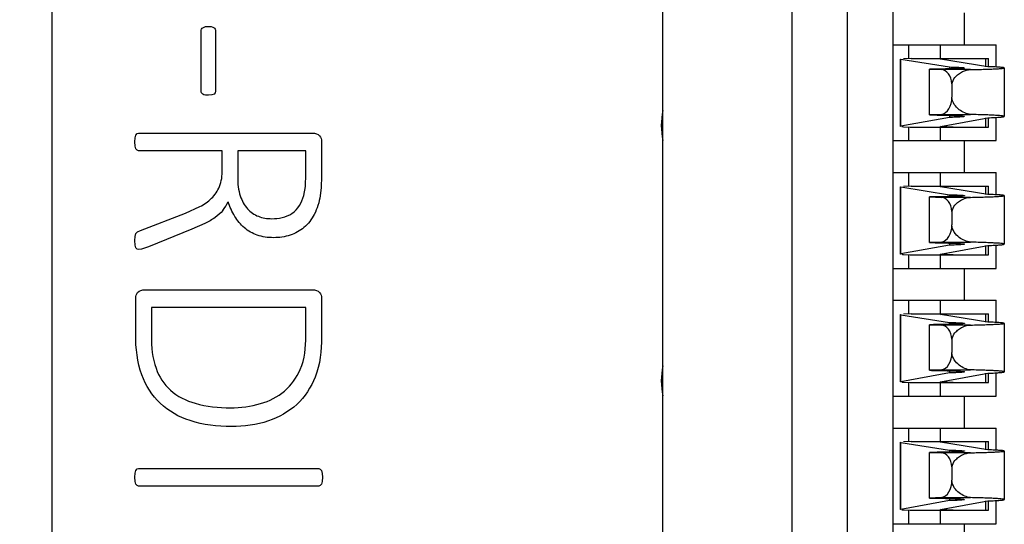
# Model space of a CAD drawing. Header units: inches. Extents: x 0 to 34, y 0 to 22.
# Tile 11 of 51: x 11.133 to 11.619, y 11.316 to 11.565. Entities that reach past the tile are written whole.
import ezdxf

# ---------------------------------------------------------------- set-up
doc = ezdxf.new("R2010")
doc.units = ezdxf.units.IN
doc.header["$LTSCALE"] = 1.87
doc.header["$MEASUREMENT"] = 0
doc.layers.get('0').update_dxf_attribs({"linetype": 'CONTINUOUS'})
for name, color, linetype in [('02___PRT_ALL_AXES', 7, 'CONTINUOUS'), ('DATUMCURVES', 7, 'CONTINUOUS'), ('DIMENSIONS', 7, 'CONTINUOUS')]:
    doc.layers.add(name, color=color, linetype=linetype)
doc.styles.get("Standard").update_dxf_attribs({"font": 'txt', "width": 0.8})
doc.dimstyles.new('DIMSTYLE_2', dxfattribs={"dimtxt": 0.125, "dimasz": 0.18, "dimexe": 0.125, "dimexo": 0.0625, "dimgap": 0.03125, "dimtad": 0, "dimtih": 1, "dimtoh": 1, "dimlfac": 0.5, "dimdsep": 46, "dimtxsty": 'STANDARD', "dimblk": '_FILLED', "dimblk1": '_FILLED', "dimblk2": '_FILLED', "dimcen": 0.09, "dimadec": 0, "dimazin": 0, "dimtp": 0.001, "dimtm": 0.001, "dimtfac": 1, "dimtofl": 0, "dimtmove": 0, "dimatfit": 3, "dimldrblk": '_FILLED', "dimfxl": 1, "dimtolj": 1, "dimarcsym": 0})

# ---------------------------------------------------------------- blocks, each defined once
blk = doc.blocks.new('*D9')
at = {"layer": 'DIMENSIONS', "color": 2, "linetype": 'CONTINUOUS'}
blk.add_line((11.3139574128, 13.359421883), (10.4613826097, 13.359421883), dxfattribs=at)
at = {"layer": 'DIMENSIONS', "color": 2, "linetype": 'CONTINUOUS', "insert": (10.3988826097, 13.421921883), "char_height": 0.125, "width": 1.325, "attachment_point": 3, "line_spacing_factor": 0.9}
blk.add_mtext('90.81{\\Ftxt.shx;\\W1.000000;\\H0.125000; }[3.575]', dxfattribs=at)
blk = doc.blocks.new('_FILLED')
at = {"color": 0, "linetype": 'BYBLOCK'}
blk.add_solid([(0, 0), (-1, 0.1736111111), (-1, -0.1736111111)], dxfattribs=at)
blk = doc.blocks.new('*D10')
at = {"layer": 'DIMENSIONS', "color": 2, "linetype": 'CONTINUOUS'}
blk.add_line((11.4451448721, 13.9853163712), (10.4613826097, 13.9853163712), dxfattribs=at)
at = {"layer": 'DIMENSIONS', "color": 2, "linetype": 'CONTINUOUS', "insert": (10.3988826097, 14.0478163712), "char_height": 0.125, "width": 1.625, "attachment_point": 3, "line_spacing_factor": 0.9}
blk.add_mtext('2X 98.75{\\Ftxt.shx;\\W1.000000;\\H0.125000; }[3.888]', dxfattribs=at)
blk = doc.blocks.new('*D11')
at = {"layer": 'DIMENSIONS', "color": 2, "linetype": 'CONTINUOUS'}
blk.add_line((11.1651227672, 14.2295006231), (10.4613826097, 14.2295006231), dxfattribs=at)
at = {"layer": 'DIMENSIONS', "color": 2, "linetype": 'CONTINUOUS', "insert": (10.3988826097, 14.2920006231), "char_height": 0.125, "width": 1.425, "attachment_point": 3, "line_spacing_factor": 0.9}
blk.add_mtext('101.86{\\Ftxt.shx;\\W1.000000;\\H0.125000; }[4.010]', dxfattribs=at)
blk = doc.blocks.new('*D24')
at = {"layer": 'DIMENSIONS', "color": 2, "linetype": 'CONTINUOUS'}
blk.add_line((11.501404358, 11.8751699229), (10.4613826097, 11.8751699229), dxfattribs=at)
at = {"layer": 'DIMENSIONS', "color": 2, "linetype": 'CONTINUOUS', "insert": (10.3988826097, 11.9376699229), "char_height": 0.125, "width": 1.325, "attachment_point": 3, "line_spacing_factor": 0.9}
blk.add_mtext('71.96{\\Ftxt.shx;\\W1.000000;\\H0.125000; }[2.833]', dxfattribs=at)

msp = doc.modelspace()

# ---------------------------------------------------------------- linework, layer by layer
at = {"color": 7, "linetype": 'CONTINUOUS'}
for p, q in [((11.1488826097, 14.1507604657), (11.1488826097, 6.2881620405)), ((11.5141971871, 10.6129652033), (11.5141974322, 13.1373746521)), ((11.5415881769, 10.7487866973), (11.5415883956, 13.0015531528)), ((11.5639044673, 13.0015531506), (11.5639042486, 10.7487866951)), ((11.450378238, 11.2838313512), (11.450378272, 11.6341770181)), ((11.5992763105, 11.5523352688), (11.5992763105, 11.5680833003)), ((11.5639043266, 11.5523352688), (11.615024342, 11.5523352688)), ((11.5717172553, 11.5523352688), (11.5717172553, 11.5456423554)), ((11.5874652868, 11.5453000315), (11.5874652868, 11.5523352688)), ((11.615024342, 11.5414043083), (11.615024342, 11.5523352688)), ((11.5677802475, 11.5121501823), (11.5677802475, 11.5453000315)), ((11.5679419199, 11.5122087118), (11.5679419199, 11.5452484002)), ((11.5679419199, 11.5452484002), (11.591865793, 11.5414440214)), ((11.5729311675, 11.5456423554), (11.5691815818, 11.5454496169)), ((11.5729311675, 11.5456423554), (11.6110873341, 11.5456423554)), ((11.5874652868, 11.5453000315), (11.5941249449, 11.5456423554)), ((11.6108201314, 11.5415861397), (11.5874652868, 11.5453000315)), ((11.6096859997, 11.5456423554), (11.6096859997, 11.5415861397)), ((11.6110873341, 11.5415861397), (11.6110873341, 11.5456423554)), ((11.5820594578, 11.5178124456), (11.5820594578, 11.5403051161)), ((11.5820594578, 11.5403051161), (11.5878656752, 11.5401301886)), ((11.6023358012, 11.5401301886), (11.5878656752, 11.5401301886)), ((11.591865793, 11.5414440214), (11.591865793, 11.5405075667)), ((11.6189613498, 11.5409725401), (11.6189613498, 11.5170558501)), ((11.5931360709, 11.533117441), (11.5931360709, 11.5265639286)), ((11.5879167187, 11.5180124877), (11.5820594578, 11.5178124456)), ((11.5879167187, 11.5180124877), (11.6022630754, 11.5180124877)), ((11.591865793, 11.5165213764), (11.5679419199, 11.5122087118)), ((11.5874652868, 11.5121501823), (11.6108201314, 11.5163602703)), ((11.591865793, 11.5175829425), (11.591865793, 11.5165213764)), ((11.6096859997, 11.5163602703), (11.6096859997, 11.5117840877)), ((11.6110873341, 11.5117840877), (11.6110873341, 11.5163602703)), ((11.615024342, 11.5050911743), (11.615024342, 11.5165663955)), ((11.5691815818, 11.5119806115), (11.5725542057, 11.5117840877)), ((11.5717172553, 11.5119806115), (11.5717172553, 11.5050911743)), ((11.5725542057, 11.5117840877), (11.6110873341, 11.5117840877)), ((11.5874652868, 11.5050911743), (11.5874652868, 11.5121501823)), ((11.5937479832, 11.5117840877), (11.5874652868, 11.5121501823)), ((11.563904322, 11.5050911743), (11.615024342, 11.5050911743)), ((11.5992763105, 11.4893431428), (11.5992763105, 11.5050911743)), ((11.5639043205, 11.4893431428), (11.615024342, 11.4893431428)), ((11.5717172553, 11.4893431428), (11.5717172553, 11.4826502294)), ((11.5874652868, 11.4823079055), (11.5874652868, 11.4893431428)), ((11.615024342, 11.4784121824), (11.615024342, 11.4893431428)), ((11.5677802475, 11.4491580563), (11.5677802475, 11.4823079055)), ((11.5679419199, 11.4492165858), (11.5679419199, 11.4822562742)), ((11.5679419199, 11.4822562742), (11.591865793, 11.4784518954)), ((11.5729311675, 11.4826502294), (11.5691815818, 11.4824574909)), ((11.5729311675, 11.4826502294), (11.6110873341, 11.4826502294)), ((11.5874652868, 11.4823079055), (11.5941249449, 11.4826502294)), ((11.6108201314, 11.4785940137), (11.5874652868, 11.4823079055)), ((11.6096859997, 11.4826502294), (11.6096859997, 11.4785940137)), ((11.6110873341, 11.4785940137), (11.6110873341, 11.4826502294)), ((11.5820594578, 11.4548203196), (11.5820594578, 11.4773129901)), ((11.5820594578, 11.4773129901), (11.5878656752, 11.4771380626)), ((11.6023358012, 11.4771380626), (11.5878656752, 11.4771380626)), ((11.591865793, 11.4784518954), (11.591865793, 11.4775154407)), ((11.6189613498, 11.4779804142), (11.6189613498, 11.4540637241)), ((11.5931360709, 11.4701253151), (11.5931360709, 11.4635718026)), ((11.5879167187, 11.4550203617), (11.5820594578, 11.4548203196)), ((11.5879167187, 11.4550203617), (11.6022630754, 11.4550203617)), ((11.591865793, 11.4535292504), (11.5679419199, 11.4492165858)), ((11.5874652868, 11.4491580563), (11.6108201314, 11.4533681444)), ((11.591865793, 11.4545908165), (11.591865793, 11.4535292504)), ((11.6096859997, 11.4533681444), (11.6096859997, 11.4487919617)), ((11.6110873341, 11.4487919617), (11.6110873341, 11.4533681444)), ((11.615024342, 11.4420990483), (11.615024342, 11.4535742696)), ((11.5691815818, 11.4489884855), (11.5725542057, 11.4487919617)), ((11.5717172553, 11.4489884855), (11.5717172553, 11.4420990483)), ((11.5725542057, 11.4487919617), (11.6110873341, 11.4487919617)), ((11.5874652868, 11.4420990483), (11.5874652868, 11.4491580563)), ((11.5937479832, 11.4487919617), (11.5874652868, 11.4491580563)), ((11.5639043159, 11.4420990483), (11.615024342, 11.4420990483)), ((11.5992763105, 11.4263510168), (11.5992763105, 11.4420990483)), ((11.5639043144, 11.4263510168), (11.615024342, 11.4263510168)), ((11.5717172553, 11.4263510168), (11.5717172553, 11.4196581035)), ((11.5874652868, 11.4193157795), (11.5874652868, 11.4263510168)), ((11.615024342, 11.4154200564), (11.615024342, 11.4263510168)), ((11.5677802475, 11.3861659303), (11.5677802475, 11.4193157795)), ((11.5679419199, 11.3862244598), (11.5679419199, 11.4192641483)), ((11.5679419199, 11.4192641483), (11.591865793, 11.4154597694)), ((11.5729311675, 11.4196581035), (11.5691815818, 11.4194653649)), ((11.5729311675, 11.4196581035), (11.6110873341, 11.4196581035)), ((11.5874652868, 11.4193157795), (11.5941249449, 11.4196581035)), ((11.6108201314, 11.4156018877), (11.5874652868, 11.4193157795)), ((11.6096859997, 11.4196581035), (11.6096859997, 11.4156018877)), ((11.6110873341, 11.4156018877), (11.6110873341, 11.4196581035)), ((11.5820594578, 11.3918281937), (11.5820594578, 11.4143208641)), ((11.5820594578, 11.4143208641), (11.5878656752, 11.4141459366)), ((11.6023358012, 11.4141459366), (11.5878656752, 11.4141459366)), ((11.591865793, 11.4154597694), (11.591865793, 11.4145233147)), ((11.6189613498, 11.4149882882), (11.6189613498, 11.3910715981)), ((11.5931360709, 11.4071331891), (11.5931360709, 11.4005796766)), ((11.5879167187, 11.3920282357), (11.5820594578, 11.3918281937)), ((11.5879167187, 11.3920282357), (11.6022630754, 11.3920282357)), ((11.591865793, 11.3905371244), (11.5679419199, 11.3862244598)), ((11.5874652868, 11.3861659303), (11.6108201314, 11.3903760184)), ((11.591865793, 11.3915986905), (11.591865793, 11.3905371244)), ((11.6096859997, 11.3903760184), (11.6096859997, 11.3857998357)), ((11.6110873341, 11.3857998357), (11.6110873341, 11.3903760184)), ((11.615024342, 11.3791069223), (11.615024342, 11.3905821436)), ((11.5691815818, 11.3859963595), (11.5725542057, 11.3857998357)), ((11.5717172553, 11.3859963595), (11.5717172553, 11.3791069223)), ((11.5725542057, 11.3857998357), (11.6110873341, 11.3857998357)), ((11.5874652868, 11.3791069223), (11.5874652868, 11.3861659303)), ((11.5937479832, 11.3857998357), (11.5874652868, 11.3861659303)), ((11.5639043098, 11.3791069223), (11.615024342, 11.3791069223)), ((11.5992763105, 11.3633588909), (11.5992763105, 11.3791069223)), ((11.5639043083, 11.3633588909), (11.615024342, 11.3633588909)), ((11.5717172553, 11.3633588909), (11.5717172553, 11.3566659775)), ((11.5874652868, 11.3563236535), (11.5874652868, 11.3633588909)), ((11.615024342, 11.3524279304), (11.615024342, 11.3633588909)), ((11.5677802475, 11.3231738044), (11.5677802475, 11.3563236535)), ((11.5679419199, 11.3232323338), (11.5679419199, 11.3562720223)), ((11.5679419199, 11.3562720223), (11.591865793, 11.3524676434)), ((11.5729311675, 11.3566659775), (11.5691815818, 11.3564732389)), ((11.5729311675, 11.3566659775), (11.6110873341, 11.3566659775)), ((11.5874652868, 11.3563236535), (11.5941249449, 11.3566659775)), ((11.6108201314, 11.3526097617), (11.5874652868, 11.3563236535)), ((11.6096859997, 11.3566659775), (11.6096859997, 11.3526097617)), ((11.6110873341, 11.3526097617), (11.6110873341, 11.3566659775)), ((11.5820594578, 11.3288360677), (11.5820594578, 11.3513287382)), ((11.5820594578, 11.3513287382), (11.5878656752, 11.3511538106)), ((11.6023358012, 11.3511538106), (11.5878656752, 11.3511538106)), ((11.591865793, 11.3524676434), (11.591865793, 11.3515311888)), ((11.6189613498, 11.3519961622), (11.6189613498, 11.3280794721)), ((11.5931360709, 11.3441410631), (11.5931360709, 11.3375875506)), ((11.5879167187, 11.3290361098), (11.5820594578, 11.3288360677)), ((11.5879167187, 11.3290361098), (11.6022630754, 11.3290361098)), ((11.591865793, 11.3286065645), (11.591865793, 11.3275449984)), ((11.591865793, 11.3275449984), (11.5679419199, 11.3232323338)), ((11.5874652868, 11.3231738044), (11.6108201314, 11.3273838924)), ((11.6096859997, 11.3273838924), (11.6096859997, 11.3228077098)), ((11.6110873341, 11.3228077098), (11.6110873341, 11.3273838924)), ((11.615024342, 11.3161147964), (11.615024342, 11.3275900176)), ((11.5691815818, 11.3230042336), (11.5725542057, 11.3228077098)), ((11.5717172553, 11.3230042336), (11.5717172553, 11.3161147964)), ((11.5725542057, 11.3228077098), (11.6110873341, 11.3228077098)), ((11.5874652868, 11.3161147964), (11.5874652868, 11.3231738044)), ((11.5937479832, 11.3228077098), (11.5874652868, 11.3231738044)), ((11.5639043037, 11.3161147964), (11.615024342, 11.3161147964)), ((11.5992763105, 11.3003667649), (11.5992763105, 11.3161147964))]:
    msp.add_line(p, q, dxfattribs=at)
at = {"color": 40, "linetype": 'CONTINUOUS'}
for p, q in [((11.2225602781, 11.5295672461), (11.2225602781, 11.5592728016)), ((11.2296408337, 11.5592728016), (11.2296408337, 11.5295672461)), ((11.2288797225, 11.5280755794), (11.2277686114, 11.5276700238)), ((11.2294769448, 11.5287533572), (11.2288797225, 11.5280755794)), ((11.2296408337, 11.5295672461), (11.2294769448, 11.5287533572)), ((11.2277686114, 11.5276700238), (11.2261130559, 11.5275061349)), ((11.1903075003, 11.5078672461), (11.1908769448, 11.5085728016)), ((11.1908769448, 11.5085728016), (11.1916352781, 11.5087894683)), ((11.1916352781, 11.5087894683), (11.2775186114, 11.5087894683)), ((11.1897908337, 11.5044755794), (11.1899547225, 11.5065366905)), ((11.1899547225, 11.5023866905), (11.1897908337, 11.5044755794)), ((11.1899547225, 11.5065366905), (11.1903075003, 11.5078672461)), ((11.2819686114, 11.5048283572), (11.2819686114, 11.4876033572)), ((11.1903075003, 11.5010589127), (11.1899547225, 11.5023866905)), ((11.1908769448, 11.5003533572), (11.1903075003, 11.5010589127)), ((11.1916352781, 11.5001366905), (11.1908769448, 11.5003533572)), ((11.2329769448, 11.5001366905), (11.1916352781, 11.5001366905)), ((11.2329769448, 11.4906422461), (11.2329769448, 11.5001366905)), ((11.2405713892, 11.5001366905), (11.2405713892, 11.4869533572)), ((11.2742352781, 11.5001366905), (11.2405713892, 11.5001366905)), ((11.2742352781, 11.4887978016), (11.2742352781, 11.5001366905)), ((11.2739936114, 11.4824755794), (11.2742352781, 11.4887978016)), ((11.2819686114, 11.4876033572), (11.2818047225, 11.4819616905)), ((11.2731797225, 11.4780283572), (11.2739936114, 11.4824755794)), ((11.2818047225, 11.4819616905), (11.2813436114, 11.4778922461)), ((11.2148297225, 11.4693755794), (11.2219102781, 11.4725755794)), ((11.1925575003, 11.4608033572), (11.2148297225, 11.4693755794)), ((11.1903325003, 11.4592283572), (11.191174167, 11.4601505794)), ((11.191174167, 11.4601505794), (11.1925575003, 11.4608033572)), ((11.217949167, 11.4613728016), (11.1965463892, 11.4527728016)), ((11.2243769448, 11.4641922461), (11.217949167, 11.4613728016)), ((11.1897908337, 11.4558366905), (11.189899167, 11.4578450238)), ((11.1899547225, 11.4535866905), (11.1897908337, 11.4558366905)), ((11.189899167, 11.4578450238), (11.1903325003, 11.4592283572)), ((11.1903325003, 11.4522033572), (11.1899547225, 11.4535866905)), ((11.1909297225, 11.4515505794), (11.1903325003, 11.4522033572)), ((11.191799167, 11.4513616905), (11.1909297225, 11.4515505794)), ((11.1931269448, 11.4516061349), (11.191799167, 11.4513616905)), ((11.1965463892, 11.4527728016), (11.1931269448, 11.4516061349)), ((11.1947019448, 11.4315061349), (11.2775186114, 11.4315061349)), ((11.190224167, 11.4094505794), (11.190224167, 11.4275450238)), ((11.2819686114, 11.4275450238), (11.2819686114, 11.4082589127)), ((11.1979575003, 11.4228505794), (11.1979575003, 11.4086922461)), ((11.2742352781, 11.4228505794), (11.1979575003, 11.4228505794)), ((11.2742352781, 11.4087450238), (11.2742352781, 11.4228505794)), ((11.1903075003, 11.3424478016), (11.1908769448, 11.3431533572)), ((11.1908769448, 11.3431533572), (11.1916352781, 11.3433700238)), ((11.1916352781, 11.3433700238), (11.2805575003, 11.3433700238)), ((11.2805575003, 11.3433700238), (11.2813436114, 11.3431255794)), ((11.2813436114, 11.3431255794), (11.2819130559, 11.3423394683)), ((11.1897908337, 11.3390561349), (11.1899547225, 11.3411200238)), ((11.1899547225, 11.3369672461), (11.1897908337, 11.3390561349)), ((11.1899547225, 11.3411200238), (11.1903075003, 11.3424478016)), ((11.2819130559, 11.3423394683), (11.2822658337, 11.3410116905)), ((11.2822658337, 11.3410116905), (11.2824019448, 11.3390561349)), ((11.2824019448, 11.3390561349), (11.2822658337, 11.3369672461)), ((11.1903075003, 11.3356394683), (11.1899547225, 11.3369672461)), ((11.1908769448, 11.3349339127), (11.1903075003, 11.3356394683)), ((11.1916352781, 11.3347172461), (11.1908769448, 11.3349339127)), ((11.2805575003, 11.3347172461), (11.1916352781, 11.3347172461)), ((11.2813436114, 11.3349339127), (11.2805575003, 11.3347172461)), ((11.2819130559, 11.3356394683), (11.2813436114, 11.3349339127)), ((11.2822658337, 11.3369672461), (11.2819130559, 11.3356394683))]:
    msp.add_line(p, q, dxfattribs=at)
msp.add_arc((11.2188181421, 11.4825423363), 0.0186406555, 320.460784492, 335.826317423, dxfattribs=at)
at = {"color": 7, "linetype": 'CONTINUOUS'}
for centre, major_axis, ratio, start_param, end_param in [((11.5874652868, 11.5453000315), (0.0196850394, -0), 0.0205071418, -3.1415926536, -3.0133411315), ((11.5878085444, 11.5322566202), (-0, 0.0078740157), 0.680675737, -1.4612531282, -0.0106596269), ((11.5872806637, 11.5265639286), (0, 0.0086023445), 0.680675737, -3.0327509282, -1.5707963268), ((11.5874652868, 11.5121501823), (0.0196850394, -0), 0.0232470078, 3.0133411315, 3.1415926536), ((11.5874652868, 11.5121501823), (0.0196850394, -0), 0.0232470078, -2.8885244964, -2.7619907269), ((11.5874652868, 11.4823079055), (0.0196850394, -0), 0.0205071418, 3.1415926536, 3.2698441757), ((11.5878085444, 11.4692644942), (0, 0.0078740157), 0.680675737, -1.4612531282, -0.0106596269), ((11.5872806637, 11.4635718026), (0, 0.0086023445), 0.680675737, -3.0327509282, -1.5707963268), ((11.5874652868, 11.4491580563), (0.0196850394, -0), 0.0232470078, 3.0133411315, 3.1415926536), ((11.5874652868, 11.4491580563), (0.0196850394, -0), 0.0232470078, -2.8885244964, -2.7619907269), ((11.5874652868, 11.4193157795), (0.0196850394, -0), 0.0205071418, -3.1415926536, -3.0133411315), ((11.5878085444, 11.4062723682), (0, 0.0078740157), 0.680675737, -1.4612531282, -0.0106596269), ((11.5872806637, 11.4005796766), (-0, 0.0086023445), 0.680675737, -3.0327509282, -1.5707963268), ((11.5874652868, 11.3861659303), (0.0196850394, -0), 0.0232470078, 3.0133411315, 3.1415926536), ((11.5874652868, 11.3861659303), (0.0196850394, -0), 0.0232470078, -2.8885244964, -2.7619907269), ((11.5874652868, 11.3563236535), (0.0196850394, -0), 0.0205071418, 3.1415926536, 3.2698441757), ((11.5878085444, 11.3432802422), (-0, 0.0078740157), 0.680675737, -1.4612531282, -0.0106596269), ((11.5872806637, 11.3375875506), (-0, 0.0086023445), 0.680675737, -3.0327509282, -1.5707963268), ((11.5874652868, 11.3231738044), (0.0196850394, -0), 0.0232470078, 3.0133411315, 3.1415926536), ((11.5874652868, 11.3231738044), (0.0196850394, -0), 0.0232470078, -2.8885244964, -2.7619907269)]:
    msp.add_ellipse(centre, major_axis=major_axis, ratio=ratio, start_param=start_param, end_param=end_param, dxfattribs=at)
at = {"color": 40, "linetype": 'CONTINUOUS'}
for points in [[(11.2225602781, 11.5592728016), (11.2225602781, 11.5598504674), (11.2228839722, 11.5604710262), (11.2233463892, 11.5608172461)], [(11.2233463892, 11.5608172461), (11.224106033, 11.5613767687), (11.2251695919, 11.5614144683), (11.2261130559, 11.5614144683)], [(11.2261130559, 11.5614144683), (11.2270565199, 11.5614144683), (11.2281077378, 11.5613596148), (11.2288797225, 11.5608172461)], [(11.2288797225, 11.5608172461), (11.2293311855, 11.5604628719), (11.2296408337, 11.5598467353), (11.2296408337, 11.5592728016)], [(11.2232936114, 11.5280755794), (11.2228563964, 11.5284159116), (11.2225602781, 11.5290131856), (11.2225602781, 11.5295672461)], [(11.2261130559, 11.5275061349), (11.2251542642, 11.5275061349), (11.2240661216, 11.5275076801), (11.2232936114, 11.5280755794)], [(11.2775186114, 11.5087894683), (11.2787667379, 11.5087894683), (11.2803052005, 11.5084830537), (11.2810186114, 11.5074589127)], [(11.2810186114, 11.5074589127), (11.2815557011, 11.506696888), (11.2819686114, 11.5057606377), (11.2819686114, 11.5048283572)], [(11.2315658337, 11.4824755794), (11.2326281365, 11.4850257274), (11.2329769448, 11.4878796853), (11.2329769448, 11.4906422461)], [(11.2405713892, 11.4869533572), (11.2405713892, 11.4838753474), (11.2408836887, 11.4807259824), (11.241874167, 11.4778116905)], [(11.2276880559, 11.4766700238), (11.2293586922, 11.47829012), (11.2306606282, 11.4803316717), (11.2315658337, 11.4824755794)], [(11.2219102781, 11.4725755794), (11.224021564, 11.4736312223), (11.226004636, 11.4750153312), (11.2276880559, 11.4766700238)], [(11.2391630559, 11.4677478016), (11.2377860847, 11.4699929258), (11.2366816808, 11.4724186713), (11.235824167, 11.4749089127)], [(11.241874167, 11.4778116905), (11.2426583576, 11.475511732), (11.2438265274, 11.4732655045), (11.2454547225, 11.4714616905)], [(11.2673463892, 11.4692394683), (11.2703083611, 11.4711342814), (11.272222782, 11.4746448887), (11.2731797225, 11.4780283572)], [(11.2813436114, 11.4778922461), (11.2807785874, 11.4747281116), (11.2798674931, 11.4715616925), (11.2783602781, 11.4687228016)], [(11.2331936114, 11.4706755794), (11.2321054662, 11.4693586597), (11.2308085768, 11.4682042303), (11.229424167, 11.4672033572)], [(11.2454547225, 11.4714616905), (11.2469013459, 11.4698616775), (11.248760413, 11.4685530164), (11.2507713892, 11.4677728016)], [(11.229424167, 11.4672033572), (11.2278355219, 11.4660570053), (11.2261291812, 11.4650683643), (11.2243769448, 11.4641922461)], [(11.2438547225, 11.4621311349), (11.2420101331, 11.4637275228), (11.240415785, 11.4656545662), (11.2391630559, 11.4677478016)], [(11.2507713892, 11.4677728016), (11.2528530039, 11.4669691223), (11.2551316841, 11.4666061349), (11.2573630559, 11.4666061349)], [(11.2573630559, 11.4666061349), (11.2608046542, 11.4666061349), (11.2644529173, 11.4673760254), (11.2673463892, 11.4692394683)], [(11.2783602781, 11.4687228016), (11.2770696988, 11.4663178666), (11.2753800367, 11.4640479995), (11.2732880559, 11.4622950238)], [(11.250174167, 11.4585228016), (11.2478866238, 11.4593296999), (11.2457014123, 11.4605583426), (11.2438547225, 11.4621311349)], [(11.2732880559, 11.4622950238), (11.2713097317, 11.4606094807), (11.2689531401, 11.4592931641), (11.2664797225, 11.4584950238)], [(11.2582852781, 11.4572478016), (11.255548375, 11.4572478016), (11.2527564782, 11.45761599), (11.250174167, 11.4585228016)], [(11.2664797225, 11.4584950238), (11.2638577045, 11.4576239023), (11.261048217, 11.4572478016), (11.2582852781, 11.4572478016)], [(11.191174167, 11.4301755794), (11.1919150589, 11.431190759), (11.193445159, 11.4315061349), (11.1947019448, 11.4315061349)], [(11.2775186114, 11.4315061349), (11.2787667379, 11.4315061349), (11.2803037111, 11.4311986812), (11.2810186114, 11.4301755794)], [(11.190224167, 11.4275450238), (11.190224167, 11.4284773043), (11.1906527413, 11.429402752), (11.191174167, 11.4301755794)], [(11.2810186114, 11.4301755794), (11.2815557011, 11.4294135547), (11.2819686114, 11.4284773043), (11.2819686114, 11.4275450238)], [(11.1932630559, 11.3895672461), (11.1909606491, 11.3958642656), (11.190224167, 11.4027458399), (11.190224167, 11.4094505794)], [(11.1979575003, 11.4086922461), (11.1979575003, 11.4033468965), (11.1984676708, 11.3978576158), (11.2002630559, 11.3928228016)], [(11.2714436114, 11.3923061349), (11.2736656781, 11.3974007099), (11.2742352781, 11.4031869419), (11.2742352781, 11.4087450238)], [(11.2819686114, 11.4082589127), (11.2819686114, 11.4015910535), (11.2812378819, 11.3947126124), (11.2787936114, 11.3885089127)], [(11.2002630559, 11.3928228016), (11.2016961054, 11.3887541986), (11.2041752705, 11.3848946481), (11.2073963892, 11.3820255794)], [(11.2636852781, 11.3816200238), (11.2670355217, 11.3844751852), (11.2696902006, 11.3882686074), (11.2714436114, 11.3923061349)], [(11.2022686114, 11.3755700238), (11.1982508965, 11.3793960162), (11.195170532, 11.3843574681), (11.1932630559, 11.3895672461)], [(11.2787936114, 11.3885089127), (11.2767877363, 11.3834799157), (11.2736979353, 11.3787147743), (11.2697325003, 11.3750283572)], [(11.2073963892, 11.3820255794), (11.2108117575, 11.3789570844), (11.215143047, 11.3768331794), (11.219549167, 11.3755422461)], [(11.2518852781, 11.3753811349), (11.2561497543, 11.3766500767), (11.2602850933, 11.3787504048), (11.2636852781, 11.3816200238)], [(11.2170547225, 11.3669978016), (11.2116396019, 11.368767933), (11.2064093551, 11.3716570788), (11.2022686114, 11.3755700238)], [(11.219549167, 11.3755422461), (11.2251699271, 11.3738572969), (11.231150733, 11.3733728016), (11.2370186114, 11.3733728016)], [(11.2370186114, 11.3733728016), (11.2420191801, 11.3733728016), (11.2470850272, 11.3739799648), (11.2518852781, 11.3753811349)], [(11.2697325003, 11.3750283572), (11.2657692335, 11.3713404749), (11.2608374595, 11.3685717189), (11.2557102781, 11.3668339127)], [(11.2374519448, 11.3640672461), (11.2305830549, 11.3640672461), (11.2235741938, 11.3648349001), (11.2170547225, 11.3669978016)], [(11.2557102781, 11.3668339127), (11.2498792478, 11.3648615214), (11.243607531, 11.3640672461), (11.2374519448, 11.3640672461)]]:
    msp.add_open_spline(points, degree=3, dxfattribs=at)
at = {"color": 7, "linetype": 'CONTINUOUS'}
for points, knots in [([(11.5992764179, 11.5409725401), (11.5992764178, 11.5409431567), (11.5991393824, 11.5409059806), (11.5989505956, 11.540864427), (11.5985688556, 11.5408185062), (11.5978132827, 11.5407488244), (11.5965003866, 11.5406701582), (11.59453756, 11.5405843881), (11.5920556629, 11.5405032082), (11.5890991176, 11.5404280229), (11.5857131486, 11.5403603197), (11.58331857, 11.5403226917), (11.5820594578, 11.5403051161)], [0, 0, 0, 0, 0.0051097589, 0.018112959, 0.039341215, 0.0687728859, 0.1519558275, 0.2666257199, 0.4110962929, 0.5835263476, 0.7810197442, 1, 1, 1, 1]), ([(11.591865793, 11.5414440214), (11.5929264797, 11.5414137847), (11.5944141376, 11.5413661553), (11.596248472, 11.5412847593), (11.5973073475, 11.5412282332), (11.5981164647, 11.5411672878), (11.5987473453, 11.541116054), (11.5990420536, 11.5410507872), (11.5992764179, 11.5410176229), (11.5992764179, 11.5409725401)], [0, 0, 0, 0, 0.42777285, 0.5994815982, 0.7413824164, 0.8527629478, 0.9330021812, 0.9818256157, 1, 1, 1, 1]), ([(11.5931360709, 11.533117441), (11.5933230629, 11.5342747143), (11.5942554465, 11.5361605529), (11.5963258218, 11.5379942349), (11.5988444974, 11.539515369), (11.6009717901, 11.540115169), (11.6023358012, 11.5401301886)], [0, 0, 0, 0, 0.2852145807, 0.4833035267, 0.6681181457, 1, 1, 1, 1]), ([(11.6023358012, 11.5401301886), (11.6035832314, 11.5401566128), (11.6059385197, 11.5402110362), (11.609249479, 11.540303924), (11.612105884, 11.5404023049), (11.6144806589, 11.540505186), (11.6163464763, 11.540610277), (11.6175856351, 11.5407069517), (11.6182997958, 11.5407884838), (11.6186540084, 11.540846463), (11.6188409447, 11.5408904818), (11.6189614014, 11.5409425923), (11.6189614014, 11.5409725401)], [0, 0, 0, 0, 0.2244391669, 0.4237886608, 0.5957866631, 0.7386191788, 0.8511679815, 0.9324261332, 0.9611254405, 0.9818374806, 0.9946129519, 1, 1, 1, 1]), ([(11.6189614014, 11.5409725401), (11.6189614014, 11.5410235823), (11.6187133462, 11.5410794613), (11.6183822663, 11.5411516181), (11.6176981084, 11.5412241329), (11.6168112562, 11.5413000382), (11.6156518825, 11.5413747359), (11.6136317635, 11.541481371), (11.6119916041, 11.5415452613), (11.6108201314, 11.5415861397)], [0, 0, 0, 0, 0.0187015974, 0.0673240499, 0.1470457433, 0.2577737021, 0.3990965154, 0.5705169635, 1, 1, 1, 1]), ([(11.6022630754, 11.5180124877), (11.6013022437, 11.5181205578), (11.5993167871, 11.5186811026), (11.5965401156, 11.520323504), (11.5940079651, 11.5228238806), (11.5931360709, 11.5252875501), (11.5931360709, 11.5265639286)], [0, 0, 0, 0, 0.216032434, 0.4534933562, 0.714818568, 1, 1, 1, 1]), ([(11.6189614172, 11.5170558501), (11.6189614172, 11.5170876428), (11.6188451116, 11.51714943), (11.6186515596, 11.5171984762), (11.6182979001, 11.5172651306), (11.6175790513, 11.5173573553), (11.6163352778, 11.5174675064), (11.6144604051, 11.5175867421), (11.6120752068, 11.5177036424), (11.6092062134, 11.5178153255), (11.6058810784, 11.517920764), (11.6035157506, 11.5179825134), (11.6022630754, 11.5180124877)], [0, 0, 0, 0, 0.005689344, 0.0185889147, 0.0393694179, 0.0681088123, 0.1493942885, 0.2619205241, 0.4046867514, 0.5765749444, 0.7757681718, 1, 1, 1, 1]), ([(11.5820594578, 11.5178124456), (11.5833185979, 11.5177925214), (11.5857132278, 11.5177498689), (11.5890992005, 11.5176730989), (11.5920558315, 11.5175879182), (11.5945375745, 11.5174957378), (11.5965010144, 11.5173989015), (11.5978128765, 11.5173088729), (11.5985699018, 11.5172310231), (11.5989493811, 11.5171770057), (11.5991435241, 11.5171331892), (11.5992764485, 11.5170864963), (11.5992764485, 11.5170558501)], [0, 0, 0, 0, 0.2188723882, 0.4162699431, 0.5886218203, 0.733036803, 0.8476778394, 0.9308664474, 0.9603198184, 0.9815897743, 0.9946735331, 1, 1, 1, 1]), ([(11.5992764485, 11.5170558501), (11.5992764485, 11.5170094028), (11.5990471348, 11.5169622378), (11.598745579, 11.5168964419), (11.598117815, 11.5168336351), (11.5973071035, 11.5167665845), (11.5962487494, 11.5167017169), (11.5944141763, 11.5166098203), (11.5929265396, 11.5165556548), (11.591865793, 11.5165213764)], [0, 0, 0, 0, 0.0187030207, 0.0676749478, 0.1479436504, 0.2592811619, 0.4010829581, 0.5726446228, 1, 1, 1, 1]), ([(11.6108201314, 11.5163602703), (11.6119916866, 11.5164066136), (11.6136318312, 11.5164791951), (11.6156522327, 11.5165997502), (11.61681095, 11.5166851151), (11.6176998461, 11.5167694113), (11.6183801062, 11.5168557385), (11.6187200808, 11.5169305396), (11.6189614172, 11.5170028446), (11.6189614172, 11.5170558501)], [0, 0, 0, 0, 0.4289241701, 0.6001500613, 0.7413435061, 0.8520177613, 0.9317833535, 0.9806090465, 1, 1, 1, 1]), ([(11.5992764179, 11.4779804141), (11.5992764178, 11.4779510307), (11.5991393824, 11.4779138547), (11.5989505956, 11.477872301), (11.5985688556, 11.4778263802), (11.5978132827, 11.4777566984), (11.5965003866, 11.4776780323), (11.59453756, 11.4775922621), (11.5920556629, 11.4775110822), (11.5890991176, 11.4774358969), (11.5857131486, 11.4773681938), (11.58331857, 11.4773305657), (11.5820594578, 11.4773129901)], [0, 0, 0, 0, 0.0051097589, 0.018112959, 0.039341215, 0.0687728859, 0.1519558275, 0.2666257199, 0.4110962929, 0.5835263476, 0.7810197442, 1, 1, 1, 1]), ([(11.591865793, 11.4784518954), (11.5929264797, 11.4784216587), (11.5944141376, 11.4783740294), (11.596248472, 11.4782926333), (11.5973073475, 11.4782361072), (11.5981164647, 11.4781751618), (11.5987473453, 11.478123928), (11.5990420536, 11.4780586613), (11.5992764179, 11.4780254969), (11.5992764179, 11.4779804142)], [0, 0, 0, 0, 0.42777285, 0.5994815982, 0.7413824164, 0.8527629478, 0.9330021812, 0.9818256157, 1, 1, 1, 1]), ([(11.5931360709, 11.4701253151), (11.5933230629, 11.4712825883), (11.5942554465, 11.4731684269), (11.5963258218, 11.4750021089), (11.5988444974, 11.476523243), (11.6009717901, 11.4771230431), (11.6023358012, 11.4771380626)], [0, 0, 0, 0, 0.2852145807, 0.4833035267, 0.6681181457, 1, 1, 1, 1]), ([(11.6023358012, 11.4771380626), (11.6035832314, 11.4771644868), (11.6059385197, 11.4772189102), (11.609249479, 11.477311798), (11.612105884, 11.4774101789), (11.6144806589, 11.47751306), (11.6163464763, 11.477618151), (11.6175856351, 11.4777148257), (11.6182997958, 11.4777963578), (11.6186540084, 11.477854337), (11.6188409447, 11.4778983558), (11.6189614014, 11.4779504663), (11.6189614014, 11.4779804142)], [0, 0, 0, 0, 0.2244391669, 0.4237886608, 0.5957866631, 0.7386191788, 0.8511679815, 0.9324261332, 0.9611254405, 0.9818374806, 0.9946129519, 1, 1, 1, 1]), ([(11.6189614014, 11.4779804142), (11.6189614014, 11.4780314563), (11.6187133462, 11.4780873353), (11.6183822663, 11.4781594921), (11.6176981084, 11.4782320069), (11.6168112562, 11.4783079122), (11.6156518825, 11.4783826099), (11.6136317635, 11.478489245), (11.6119916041, 11.4785531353), (11.6108201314, 11.4785940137)], [0, 0, 0, 0, 0.0187015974, 0.0673240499, 0.1470457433, 0.2577737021, 0.3990965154, 0.5705169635, 1, 1, 1, 1]), ([(11.6022630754, 11.4550203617), (11.6013022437, 11.4551284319), (11.5993167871, 11.4556889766), (11.5965401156, 11.457331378), (11.5940079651, 11.4598317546), (11.5931360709, 11.4622954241), (11.5931360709, 11.4635718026)], [0, 0, 0, 0, 0.216032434, 0.4534933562, 0.714818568, 1, 1, 1, 1]), ([(11.6189614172, 11.4540637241), (11.6189614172, 11.4540955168), (11.6188451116, 11.454157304), (11.6186515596, 11.4542063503), (11.6182979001, 11.4542730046), (11.6175790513, 11.4543652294), (11.6163352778, 11.4544753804), (11.6144604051, 11.4545946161), (11.6120752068, 11.4547115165), (11.6092062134, 11.4548231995), (11.6058810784, 11.454928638), (11.6035157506, 11.4549903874), (11.6022630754, 11.4550203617)], [0, 0, 0, 0, 0.005689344, 0.0185889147, 0.0393694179, 0.0681088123, 0.1493942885, 0.2619205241, 0.4046867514, 0.5765749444, 0.7757681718, 1, 1, 1, 1]), ([(11.5820594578, 11.4548203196), (11.5833185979, 11.4548003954), (11.5857132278, 11.4547577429), (11.5890992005, 11.454680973), (11.5920558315, 11.4545957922), (11.5945375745, 11.4545036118), (11.5965010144, 11.4544067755), (11.5978128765, 11.4543167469), (11.5985699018, 11.4542388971), (11.5989493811, 11.4541848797), (11.5991435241, 11.4541410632), (11.5992764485, 11.4540943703), (11.5992764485, 11.4540637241)], [0, 0, 0, 0, 0.2188723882, 0.4162699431, 0.5886218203, 0.733036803, 0.8476778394, 0.9308664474, 0.9603198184, 0.9815897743, 0.9946735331, 1, 1, 1, 1]), ([(11.5992764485, 11.4540637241), (11.5992764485, 11.4540172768), (11.5990471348, 11.4539701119), (11.598745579, 11.453904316), (11.598117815, 11.4538415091), (11.5973071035, 11.4537744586), (11.5962487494, 11.4537095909), (11.5944141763, 11.4536176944), (11.5929265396, 11.4535635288), (11.591865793, 11.4535292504)], [0, 0, 0, 0, 0.0187030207, 0.0676749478, 0.1479436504, 0.2592811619, 0.4010829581, 0.5726446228, 1, 1, 1, 1]), ([(11.6108201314, 11.4533681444), (11.6119916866, 11.4534144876), (11.6136318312, 11.4534870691), (11.6156522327, 11.4536076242), (11.61681095, 11.4536929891), (11.6176998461, 11.4537772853), (11.6183801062, 11.4538636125), (11.6187200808, 11.4539384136), (11.6189614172, 11.4540107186), (11.6189614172, 11.4540637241)], [0, 0, 0, 0, 0.4289241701, 0.6001500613, 0.7413435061, 0.8520177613, 0.9317833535, 0.9806090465, 1, 1, 1, 1]), ([(11.5992764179, 11.4149882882), (11.5992764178, 11.4149589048), (11.5991393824, 11.4149217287), (11.5989505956, 11.4148801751), (11.5985688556, 11.4148342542), (11.5978132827, 11.4147645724), (11.5965003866, 11.4146859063), (11.59453756, 11.4146001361), (11.5920556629, 11.4145189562), (11.5890991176, 11.4144437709), (11.5857131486, 11.4143760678), (11.58331857, 11.4143384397), (11.5820594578, 11.4143208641)], [0, 0, 0, 0, 0.0051097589, 0.018112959, 0.039341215, 0.0687728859, 0.1519558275, 0.2666257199, 0.4110962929, 0.5835263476, 0.7810197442, 1, 1, 1, 1]), ([(11.591865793, 11.4154597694), (11.5929264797, 11.4154295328), (11.5944141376, 11.4153819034), (11.596248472, 11.4153005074), (11.5973073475, 11.4152439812), (11.5981164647, 11.4151830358), (11.5987473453, 11.415131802), (11.5990420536, 11.4150665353), (11.5992764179, 11.4150333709), (11.5992764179, 11.4149882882)], [0, 0, 0, 0, 0.42777285, 0.5994815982, 0.7413824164, 0.8527629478, 0.9330021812, 0.9818256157, 1, 1, 1, 1]), ([(11.5931360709, 11.4071331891), (11.5933230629, 11.4082904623), (11.5942554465, 11.4101763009), (11.5963258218, 11.4120099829), (11.5988444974, 11.413531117), (11.6009717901, 11.4141309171), (11.6023358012, 11.4141459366)], [0, 0, 0, 0, 0.2852145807, 0.4833035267, 0.6681181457, 1, 1, 1, 1]), ([(11.6023358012, 11.4141459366), (11.6035832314, 11.4141723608), (11.6059385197, 11.4142267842), (11.609249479, 11.414319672), (11.612105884, 11.4144180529), (11.6144806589, 11.414520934), (11.6163464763, 11.414626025), (11.6175856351, 11.4147226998), (11.6182997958, 11.4148042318), (11.6186540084, 11.414862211), (11.6188409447, 11.4149062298), (11.6189614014, 11.4149583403), (11.6189614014, 11.4149882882)], [0, 0, 0, 0, 0.2244391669, 0.4237886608, 0.5957866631, 0.7386191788, 0.8511679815, 0.9324261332, 0.9611254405, 0.9818374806, 0.9946129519, 1, 1, 1, 1]), ([(11.6189614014, 11.4149882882), (11.6189614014, 11.4150393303), (11.6187133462, 11.4150952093), (11.6183822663, 11.4151673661), (11.6176981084, 11.4152398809), (11.6168112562, 11.4153157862), (11.6156518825, 11.4153904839), (11.6136317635, 11.415497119), (11.6119916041, 11.4155610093), (11.6108201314, 11.4156018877)], [0, 0, 0, 0, 0.0187015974, 0.0673240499, 0.1470457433, 0.2577737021, 0.3990965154, 0.5705169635, 1, 1, 1, 1]), ([(11.6022630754, 11.3920282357), (11.6013022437, 11.3921363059), (11.5993167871, 11.3926968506), (11.5965401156, 11.394339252), (11.5940079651, 11.3968396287), (11.5931360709, 11.3993032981), (11.5931360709, 11.4005796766)], [0, 0, 0, 0, 0.216032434, 0.4534933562, 0.714818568, 1, 1, 1, 1]), ([(11.5820594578, 11.3918281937), (11.5833185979, 11.3918082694), (11.5857132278, 11.3917656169), (11.5890992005, 11.391688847), (11.5920558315, 11.3916036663), (11.5945375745, 11.3915114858), (11.5965010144, 11.3914146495), (11.5978128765, 11.3913246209), (11.5985699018, 11.3912467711), (11.5989493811, 11.3911927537), (11.5991435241, 11.3911489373), (11.5992764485, 11.3911022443), (11.5992764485, 11.3910715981)], [0, 0, 0, 0, 0.2188723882, 0.4162699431, 0.5886218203, 0.733036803, 0.8476778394, 0.9308664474, 0.9603198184, 0.9815897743, 0.9946735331, 1, 1, 1, 1]), ([(11.6189614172, 11.3910715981), (11.6189614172, 11.3911033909), (11.6188451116, 11.391165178), (11.6186515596, 11.3912142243), (11.6182979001, 11.3912808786), (11.6175790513, 11.3913731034), (11.6163352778, 11.3914832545), (11.6144604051, 11.3916024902), (11.6120752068, 11.3917193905), (11.6092062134, 11.3918310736), (11.6058810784, 11.391936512), (11.6035157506, 11.3919982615), (11.6022630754, 11.3920282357)], [0, 0, 0, 0, 0.005689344, 0.0185889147, 0.0393694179, 0.0681088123, 0.1493942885, 0.2619205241, 0.4046867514, 0.5765749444, 0.7757681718, 1, 1, 1, 1]), ([(11.5992764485, 11.3910715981), (11.5992764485, 11.3910251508), (11.5990471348, 11.3909779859), (11.598745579, 11.39091219), (11.598117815, 11.3908493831), (11.5973071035, 11.3907823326), (11.5962487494, 11.3907174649), (11.5944141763, 11.3906255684), (11.5929265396, 11.3905714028), (11.591865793, 11.3905371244)], [0, 0, 0, 0, 0.0187030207, 0.0676749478, 0.1479436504, 0.2592811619, 0.4010829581, 0.5726446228, 1, 1, 1, 1]), ([(11.6108201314, 11.3903760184), (11.6119916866, 11.3904223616), (11.6136318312, 11.3904949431), (11.6156522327, 11.3906154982), (11.61681095, 11.3907008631), (11.6176998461, 11.3907851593), (11.6183801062, 11.3908714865), (11.6187200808, 11.3909462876), (11.6189614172, 11.3910185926), (11.6189614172, 11.3910715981)], [0, 0, 0, 0, 0.4289241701, 0.6001500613, 0.7413435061, 0.8520177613, 0.9317833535, 0.9806090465, 1, 1, 1, 1]), ([(11.5992764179, 11.3519961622), (11.5992764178, 11.3519667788), (11.5991393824, 11.3519296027), (11.5989505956, 11.3518880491), (11.5985688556, 11.3518421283), (11.5978132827, 11.3517724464), (11.5965003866, 11.3516937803), (11.59453756, 11.3516080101), (11.5920556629, 11.3515268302), (11.5890991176, 11.3514516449), (11.5857131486, 11.3513839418), (11.58331857, 11.3513463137), (11.5820594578, 11.3513287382)], [0, 0, 0, 0, 0.0051097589, 0.018112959, 0.039341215, 0.0687728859, 0.1519558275, 0.2666257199, 0.4110962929, 0.5835263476, 0.7810197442, 1, 1, 1, 1]), ([(11.591865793, 11.3524676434), (11.5929264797, 11.3524374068), (11.5944141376, 11.3523897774), (11.596248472, 11.3523083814), (11.5973073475, 11.3522518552), (11.5981164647, 11.3521909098), (11.5987473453, 11.352139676), (11.5990420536, 11.3520744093), (11.5992764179, 11.3520412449), (11.5992764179, 11.3519961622)], [0, 0, 0, 0, 0.42777285, 0.5994815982, 0.7413824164, 0.8527629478, 0.9330021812, 0.9818256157, 1, 1, 1, 1]), ([(11.5931360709, 11.3441410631), (11.5933230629, 11.3452983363), (11.5942554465, 11.347184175), (11.5963258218, 11.3490178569), (11.5988444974, 11.350538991), (11.6009717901, 11.3511387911), (11.6023358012, 11.3511538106)], [0, 0, 0, 0, 0.2852145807, 0.4833035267, 0.6681181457, 1, 1, 1, 1]), ([(11.6023358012, 11.3511538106), (11.6035832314, 11.3511802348), (11.6059385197, 11.3512346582), (11.609249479, 11.351327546), (11.612105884, 11.3514259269), (11.6144806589, 11.351528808), (11.6163464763, 11.351633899), (11.6175856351, 11.3517305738), (11.6182997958, 11.3518121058), (11.6186540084, 11.351870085), (11.6188409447, 11.3519141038), (11.6189614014, 11.3519662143), (11.6189614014, 11.3519961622)], [0, 0, 0, 0, 0.2244391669, 0.4237886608, 0.5957866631, 0.7386191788, 0.8511679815, 0.9324261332, 0.9611254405, 0.9818374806, 0.9946129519, 1, 1, 1, 1]), ([(11.6189614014, 11.3519961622), (11.6189614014, 11.3520472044), (11.6187133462, 11.3521030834), (11.6183822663, 11.3521752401), (11.6176981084, 11.3522477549), (11.6168112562, 11.3523236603), (11.6156518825, 11.3523983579), (11.6136317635, 11.352504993), (11.6119916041, 11.3525688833), (11.6108201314, 11.3526097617)], [0, 0, 0, 0, 0.0187015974, 0.0673240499, 0.1470457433, 0.2577737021, 0.3990965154, 0.5705169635, 1, 1, 1, 1]), ([(11.6022630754, 11.3290361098), (11.6013022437, 11.3291441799), (11.5993167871, 11.3297047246), (11.5965401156, 11.331347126), (11.5940079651, 11.3338475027), (11.5931360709, 11.3363111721), (11.5931360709, 11.3375875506)], [0, 0, 0, 0, 0.216032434, 0.4534933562, 0.714818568, 1, 1, 1, 1]), ([(11.5820594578, 11.3288360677), (11.5833185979, 11.3288161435), (11.5857132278, 11.328773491), (11.5890992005, 11.328696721), (11.5920558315, 11.3286115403), (11.5945375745, 11.3285193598), (11.5965010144, 11.3284225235), (11.5978128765, 11.328332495), (11.5985699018, 11.3282546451), (11.5989493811, 11.3282006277), (11.5991435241, 11.3281568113), (11.5992764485, 11.3281101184), (11.5992764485, 11.3280794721)], [0, 0, 0, 0, 0.2188723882, 0.4162699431, 0.5886218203, 0.733036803, 0.8476778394, 0.9308664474, 0.9603198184, 0.9815897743, 0.9946735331, 1, 1, 1, 1]), ([(11.6189614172, 11.3280794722), (11.6189614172, 11.3281112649), (11.6188451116, 11.328173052), (11.6186515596, 11.3282220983), (11.6182979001, 11.3282887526), (11.6175790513, 11.3283809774), (11.6163352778, 11.3284911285), (11.6144604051, 11.3286103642), (11.6120752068, 11.3287272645), (11.6092062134, 11.3288389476), (11.6058810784, 11.328944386), (11.6035157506, 11.3290061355), (11.6022630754, 11.3290361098)], [0, 0, 0, 0, 0.005689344, 0.0185889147, 0.0393694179, 0.0681088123, 0.1493942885, 0.2619205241, 0.4046867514, 0.5765749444, 0.7757681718, 1, 1, 1, 1]), ([(11.5992764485, 11.3280794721), (11.5992764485, 11.3280330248), (11.5990471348, 11.3279858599), (11.598745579, 11.327920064), (11.598117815, 11.3278572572), (11.5973071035, 11.3277902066), (11.5962487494, 11.3277253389), (11.5944141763, 11.3276334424), (11.5929265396, 11.3275792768), (11.591865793, 11.3275449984)], [0, 0, 0, 0, 0.0187030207, 0.0676749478, 0.1479436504, 0.2592811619, 0.4010829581, 0.5726446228, 1, 1, 1, 1]), ([(11.6108201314, 11.3273838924), (11.6119916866, 11.3274302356), (11.6136318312, 11.3275028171), (11.6156522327, 11.3276233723), (11.61681095, 11.3277087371), (11.6176998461, 11.3277930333), (11.6183801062, 11.3278793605), (11.6187200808, 11.3279541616), (11.6189614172, 11.3280264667), (11.6189614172, 11.3280794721)], [0, 0, 0, 0, 0.4289241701, 0.6001500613, 0.7413435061, 0.8520177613, 0.9317833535, 0.9806090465, 1, 1, 1, 1])]:
    msp.add_open_spline(points, degree=3, knots=knots, dxfattribs=at)
at = {"layer": '02___PRT_ALL_AXES', "color": 7, "linetype": 'CONTINUOUS'}
msp.add_line((11.1488810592, 14.1506705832), (11.1488826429, 6.288072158), dxfattribs=at)
at = {"layer": 'DATUMCURVES', "color": 4, "linetype": 'CONTINUOUS'}
for centre, start, end in [((11.48904009, 11.5125714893), 169.1237164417, 190.8762734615), ((11.48904009, 11.3865872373), 169.1238020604, 190.8761878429)]:
    msp.add_arc(centre, 0.0393700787, start, end, dxfattribs=at)

# ---------------------------------------------------------------- dimensions: what is measured, and where the dimension line sits
at = {"layer": 'DIMENSIONS', "color": 2, "linetype": 'CONTINUOUS'}
for feature_location, offset, origin, picture, middle in [((11.1651227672, 14.2295006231), (-0.7037401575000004, 0), (11.2276227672, 6.209421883), '*D11', (9.6863826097, 14.2295006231)), ((11.3139574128, 13.359421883), (-0.8525748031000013, 0), (11.3764574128, 6.209421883), '*D9', (9.7363826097, 13.359421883)), ((11.501404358, 11.8751699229), (-1.040021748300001, 0), (11.563904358, 6.209421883), '*D24', (9.7363826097, 11.8751699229))]:
    dim = msp.add_ordinate_dim(feature_location=feature_location, offset=offset, dtype=0, origin=origin, dimstyle='DIMSTYLE_2', dxfattribs=at)
    dim.commit()
    dim.dimension.update_dxf_attribs({"geometry": picture, "text_midpoint": middle})
dim = msp.add_ordinate_dim(feature_location=(11.4451448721, 13.9853163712), offset=(-0.9837622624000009, 0), dtype=0, origin=(11.5076448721, 6.209421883), text='2X <>', dimstyle='DIMSTYLE_2', dxfattribs=at)
dim.commit()
dim.dimension.update_dxf_attribs({"geometry": '*D10', "text_midpoint": (9.5863826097, 13.9853163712)})

doc.saveas('drawing.dxf')
